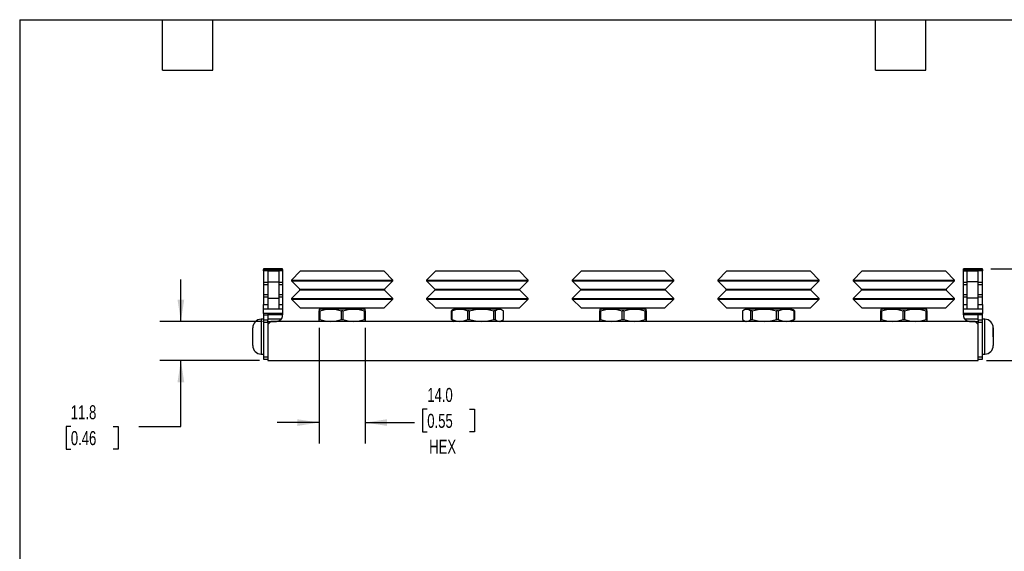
# Model space of a CAD drawing. Header units: millimetres. Extents: x 13 to 546, y 13 to 419.
# Tile 2 of 4: x 13 to 311, y 258 to 419. Entities that reach past the tile are written whole.
import ezdxf

# ---------------------------------------------------------------- set-up
doc = ezdxf.new("R2010")
doc.units = ezdxf.units.MM
doc.header["$LTSCALE"] = 2
doc.layers.add('DIMENSIONS', color=140, linetype='Continuous', lineweight=25)
doc.layers.add('TEXT', color=140, linetype='Continuous', lineweight=25)
doc.styles.add('SLDTEXTSTYLE0', font='TXT', dxfattribs={"width": 0.7})
doc.dimstyles.new('SLDDIMSTYLE2', dxfattribs={"dimtxt": 4.316016, "dimasz": 6.604, "dimexe": 0, "dimexo": 0.0625, "dimgap": 1.079004, "dimtad": 0, "dimtih": 1, "dimtoh": 1, "dimrnd": 1e-09, "dimzin": 4, "dimdsep": 46, "dimtxsty": 'SLDTEXTSTYLE0', "dimsah": 1, "dimcen": 0.09, "dimadec": 0, "dimazin": 1, "dimtfac": 1, "dimtmove": 0, "dimatfit": 0, "dimfxl": 0, "dimfrac": 2, "dimtolj": 1, "dimtzin": 12, "dimarcsym": 0})
doc.dimstyles.new('SLDDIMSTYLE5', dxfattribs={"dimtxt": 4.316016, "dimasz": 6.604, "dimexe": 0, "dimexo": 0.0625, "dimgap": 1.079004, "dimtad": 0, "dimtih": 1, "dimtoh": 1, "dimrnd": 1e-09, "dimzin": 12, "dimdsep": 46, "dimtxsty": 'SLDTEXTSTYLE0', "dimsah": 1, "dimcen": 0.09, "dimadec": 0, "dimazin": 3, "dimtfac": 1, "dimtmove": 0, "dimatfit": 0, "dimfxl": 0, "dimfrac": 2, "dimtolj": 1, "dimtzin": 12, "dimarcsym": 0})

# ---------------------------------------------------------------- blocks, each defined once
blk = doc.blocks.new('_D_9')
at = {"layer": 'DIMENSIONS'}
for p, q in [((61.49, 327.86), (61.49, 340.56)), ((86.23, 327.86), (55.14, 327.86)), ((85.28, 316.08), (55.14, 316.08)), ((61.49, 296.08), (61.49, 316.08)), ((28.18, 296.08), (26.73, 296.08)), ((26.73, 296.08), (26.73, 289.22)), ((41.01, 296.08), (42.46, 296.08)), ((42.46, 296.08), (42.46, 289.22)), ((48.79, 296.08), (61.49, 296.08)), ((26.73, 289.22), (28.18, 289.22)), ((42.46, 289.22), (41.01, 289.22))]:
    blk.add_line(p, q, dxfattribs=at)
for points in [[(61.49, 327.86), (62.51, 334.47), (60.47, 334.47)], [(61.49, 316.08), (60.47, 309.47), (62.51, 309.47)]]:
    blk.add_solid(points, dxfattribs=at)
at = {"layer": 'DIMENSIONS', "char_height": 4.233, "attachment_point": 1, "style": 'SLDTEXTSTYLE0'}
for s, insert in [('11.8', (28.18, 302.5)), ('0.46', (28.18, 294.68))]:
    blk.add_mtext(s, dxfattribs=dict(at, insert=insert))
blk = doc.blocks.new('_D_10')
at = {"layer": 'DIMENSIONS'}
for p, q in [((103.32, 325.87), (103.32, 290.92)), ((117.32, 325.87), (117.32, 290.92)), ((136.07, 301.3), (134.62, 301.3)), ((134.62, 301.3), (134.62, 294.44)), ((148.9, 301.3), (150.34, 301.3)), ((150.34, 301.3), (150.34, 294.44)), ((103.32, 297.27), (90.62, 297.27)), ((117.32, 297.27), (132.2, 297.27)), ((134.62, 294.44), (136.07, 294.44)), ((150.34, 294.44), (148.9, 294.44))]:
    blk.add_line(p, q, dxfattribs=at)
for points in [[(103.32, 297.27), (96.72, 298.28), (96.72, 296.25)], [(117.32, 297.27), (123.92, 296.25), (123.92, 298.28)]]:
    blk.add_solid(points, dxfattribs=at)
at = {"layer": 'DIMENSIONS', "char_height": 4.233, "attachment_point": 1, "style": 'SLDTEXTSTYLE0'}
for s, insert in [('14.0', (136.07, 307.73)), ('0.55', (136.07, 299.9)), ('HEX', (136.65, 292.07))]:
    blk.add_mtext(s, dxfattribs=dict(at, insert=insert))
blk = doc.blocks.new('_D_11')
at = {"layer": 'DIMENSIONS'}
for p, q in [((332.79, 343.76), (332.79, 356.46)), ((306.64, 343.76), (339.14, 343.76)), ((326.38, 330.22), (324.93, 330.22)), ((324.93, 330.22), (324.93, 323.36)), ((339.2, 330.22), (340.65, 330.22)), ((340.65, 330.22), (340.65, 323.36)), ((324.93, 323.36), (326.38, 323.36)), ((340.65, 323.36), (339.2, 323.36)), ((305.37, 316.08), (339.14, 316.08)), ((332.79, 316.08), (332.79, 303.38))]:
    blk.add_line(p, q, dxfattribs=at)
for points in [[(332.79, 343.76), (333.81, 350.37), (331.77, 350.37)], [(332.79, 316.08), (331.77, 309.47), (333.81, 309.47)]]:
    blk.add_solid(points, dxfattribs=at)
at = {"layer": 'DIMENSIONS', "char_height": 4.233, "attachment_point": 1, "style": 'SLDTEXTSTYLE0'}
for s, insert in [('27.7', (326.38, 336.64)), ('1.09', (326.38, 328.82))]:
    blk.add_mtext(s, dxfattribs=dict(at, insert=insert))

msp = doc.modelspace()

# ---------------------------------------------------------------- linework, layer by layer
for p, q in [((92.261, 343.764), (86.546, 343.764)), ((86.546, 343.764), (86.546, 343.519)), ((86.546, 343.519), (92.261, 343.519)), ((86.546, 343.104), (86.546, 343.519)), ((87.816, 343.104), (86.546, 343.104)), ((86.546, 343.104), (86.546, 339.641)), ((87.816, 343.104), (87.816, 339.802)), ((87.816, 343.104), (91.116, 343.104)), ((91.116, 343.104), (91.116, 339.802)), ((92.261, 343.104), (91.116, 343.104)), ((92.261, 343.519), (92.261, 343.764)), ((92.261, 343.519), (92.261, 343.104)), ((92.261, 343.104), (92.261, 339.641)), ((97.621, 343.047), (94.954, 340.38)), ((123.021, 343.047), (97.621, 343.047)), ((105.563, 343.053), (105.563, 343.047)), ((115.078, 343.053), (105.563, 343.053)), ((115.078, 343.047), (115.078, 343.053)), ((125.688, 340.38), (123.021, 343.047)), ((138.55, 343.047), (135.883, 340.38)), ((153.547, 343.047), (138.55, 343.047)), ((146.492, 343.053), (146.492, 343.047)), ((152.11, 343.053), (146.492, 343.053)), ((156.007, 343.053), (152.11, 343.053)), ((163.95, 343.047), (153.547, 343.047)), ((156.007, 343.047), (156.007, 343.053)), ((166.617, 340.38), (163.95, 343.047)), ((182.609, 343.047), (179.942, 340.38)), ((208.009, 343.047), (182.609, 343.047)), ((190.552, 343.053), (190.552, 343.047)), ((200.067, 343.053), (190.552, 343.053)), ((200.067, 343.047), (200.067, 343.053)), ((210.676, 340.38), (208.009, 343.047)), ((226.669, 343.047), (224.002, 340.38)), ((252.069, 343.047), (226.669, 343.047)), ((234.611, 343.053), (234.611, 343.047)), ((244.126, 343.053), (234.611, 343.053)), ((244.126, 343.047), (244.126, 343.053)), ((254.736, 340.38), (252.069, 343.047)), ((267.623, 343.047), (264.956, 340.38)), ((293.023, 343.047), (267.623, 343.047)), ((275.565, 343.053), (275.565, 343.047)), ((285.08, 343.053), (275.565, 343.053)), ((285.08, 343.047), (285.08, 343.053)), ((295.69, 340.38), (293.023, 343.047)), ((304.097, 343.764), (298.382, 343.764)), ((298.382, 343.519), (298.382, 343.764)), ((298.382, 343.519), (304.097, 343.519)), ((298.382, 343.104), (298.382, 343.519)), ((298.382, 343.104), (299.527, 343.104)), ((298.382, 339.641), (298.382, 343.104)), ((299.527, 339.802), (299.527, 343.104)), ((299.527, 343.104), (302.827, 343.104)), ((302.827, 339.802), (302.827, 343.104)), ((304.097, 343.104), (302.827, 343.104)), ((304.097, 343.519), (304.097, 343.764)), ((304.097, 343.519), (304.097, 343.104)), ((304.097, 339.641), (304.097, 343.104)), ((87.816, 339.802), (91.116, 339.802)), ((87.816, 339.802), (87.816, 334.849)), ((91.116, 339.802), (91.116, 334.849)), ((94.954, 340.38), (94.954, 340.151)), ((94.954, 340.38), (125.688, 340.38)), ((94.954, 340.151), (97.471, 337.634)), ((94.954, 340.151), (125.688, 340.151)), ((123.171, 337.634), (125.688, 340.151)), ((125.688, 340.151), (125.688, 340.38)), ((135.883, 340.38), (135.883, 340.151)), ((135.883, 340.38), (154.029, 340.38)), ((135.883, 340.151), (138.4, 337.634)), ((135.883, 340.151), (154.029, 340.151)), ((154.029, 340.38), (166.617, 340.38)), ((154.029, 340.151), (166.617, 340.151)), ((164.1, 337.634), (166.617, 340.151)), ((166.617, 340.151), (166.617, 340.38)), ((179.942, 340.38), (179.942, 340.151)), ((179.942, 340.38), (210.676, 340.38)), ((179.942, 340.151), (182.459, 337.634)), ((179.942, 340.151), (210.676, 340.151)), ((208.159, 337.634), (210.676, 340.151)), ((210.676, 340.151), (210.676, 340.38)), ((224.002, 340.38), (224.002, 340.151)), ((224.002, 340.38), (254.736, 340.38)), ((224.002, 340.151), (226.519, 337.634)), ((224.002, 340.151), (254.736, 340.151)), ((252.219, 337.634), (254.736, 340.151)), ((254.736, 340.151), (254.736, 340.38)), ((264.956, 340.38), (264.956, 340.151)), ((264.956, 340.38), (295.69, 340.38)), ((264.956, 340.151), (267.473, 337.634)), ((264.956, 340.151), (295.69, 340.151)), ((293.173, 337.634), (295.69, 340.151)), ((295.69, 340.151), (295.69, 340.38)), ((302.827, 339.802), (299.527, 339.802)), ((299.527, 334.849), (299.527, 339.802)), ((302.827, 334.849), (302.827, 339.802)), ((87.816, 339.641), (86.546, 339.641)), ((86.546, 339.641), (86.546, 339.048)), ((86.546, 339.048), (87.816, 339.048)), ((86.546, 339.048), (86.546, 335.934)), ((92.261, 339.641), (91.116, 339.641)), ((91.116, 339.048), (92.261, 339.048)), ((92.261, 339.641), (92.261, 339.048)), ((92.261, 339.048), (92.261, 335.934)), ((97.471, 337.347), (94.954, 334.83)), ((97.471, 337.634), (123.171, 337.634)), ((123.171, 337.347), (97.471, 337.347)), ((125.688, 334.83), (123.171, 337.347)), ((138.4, 337.347), (135.883, 334.83)), ((138.4, 337.634), (153.574, 337.634)), ((153.574, 337.347), (138.4, 337.347)), ((153.574, 337.634), (164.1, 337.634)), ((164.1, 337.347), (153.574, 337.347)), ((166.617, 334.83), (164.1, 337.347)), ((182.459, 337.347), (179.942, 334.83)), ((182.459, 337.634), (208.159, 337.634)), ((208.159, 337.347), (182.459, 337.347)), ((210.676, 334.83), (208.159, 337.347)), ((226.519, 337.347), (224.002, 334.83)), ((226.519, 337.634), (252.219, 337.634)), ((252.219, 337.347), (226.519, 337.347)), ((254.736, 334.83), (252.219, 337.347)), ((267.473, 337.347), (264.956, 334.83)), ((267.473, 337.634), (293.173, 337.634)), ((293.173, 337.347), (267.473, 337.347)), ((295.69, 334.83), (293.173, 337.347)), ((299.527, 339.641), (298.382, 339.641)), ((298.382, 339.048), (298.382, 339.641)), ((298.382, 339.048), (299.527, 339.048)), ((298.382, 335.934), (298.382, 339.048)), ((304.097, 339.641), (302.827, 339.641)), ((302.827, 339.048), (304.097, 339.048)), ((304.097, 339.048), (304.097, 339.641)), ((304.097, 335.934), (304.097, 339.048)), ((87.816, 335.934), (86.546, 335.934)), ((86.546, 335.934), (86.546, 335.341)), ((86.546, 335.341), (87.816, 335.341)), ((86.546, 335.341), (86.546, 332.941)), ((87.816, 334.849), (91.116, 334.849)), ((87.816, 334.849), (87.816, 331.547)), ((92.261, 335.934), (91.116, 335.934)), ((91.116, 335.341), (92.261, 335.341)), ((91.116, 334.849), (91.116, 331.547)), ((92.261, 335.934), (92.261, 335.341)), ((92.261, 335.341), (92.261, 332.941)), ((94.954, 334.83), (94.954, 334.602)), ((94.954, 334.83), (125.688, 334.83)), ((94.954, 334.602), (97.621, 331.935)), ((94.954, 334.602), (125.688, 334.602)), ((123.021, 331.935), (125.688, 334.602)), ((125.688, 334.602), (125.688, 334.83)), ((135.883, 334.83), (135.883, 334.602)), ((135.883, 334.83), (154.029, 334.83)), ((135.883, 334.602), (138.55, 331.935)), ((135.883, 334.602), (154.029, 334.602)), ((154.029, 334.83), (166.617, 334.83)), ((154.029, 334.602), (166.617, 334.602)), ((163.95, 331.935), (166.617, 334.602)), ((166.617, 334.602), (166.617, 334.83)), ((179.942, 334.83), (179.942, 334.602)), ((179.942, 334.83), (210.676, 334.83)), ((179.942, 334.602), (182.609, 331.935)), ((179.942, 334.602), (210.676, 334.602)), ((208.009, 331.935), (210.676, 334.602)), ((210.676, 334.602), (210.676, 334.83)), ((224.002, 334.83), (224.002, 334.602)), ((224.002, 334.83), (254.736, 334.83)), ((224.002, 334.602), (226.669, 331.935)), ((224.002, 334.602), (254.736, 334.602)), ((252.069, 331.935), (254.736, 334.602)), ((254.736, 334.602), (254.736, 334.83)), ((264.956, 334.83), (264.956, 334.602)), ((264.956, 334.83), (295.69, 334.83)), ((264.956, 334.602), (267.623, 331.935)), ((264.956, 334.602), (295.69, 334.602)), ((293.023, 331.935), (295.69, 334.602)), ((295.69, 334.602), (295.69, 334.83)), ((299.527, 335.934), (298.382, 335.934)), ((298.382, 335.341), (298.382, 335.934)), ((298.382, 335.341), (299.527, 335.341)), ((298.382, 332.941), (298.382, 335.341)), ((302.827, 334.849), (299.527, 334.849)), ((299.527, 331.547), (299.527, 334.849)), ((304.097, 335.934), (302.827, 335.934)), ((302.827, 335.341), (304.097, 335.341)), ((302.827, 331.547), (302.827, 334.849)), ((304.097, 335.341), (304.097, 335.934)), ((304.097, 332.941), (304.097, 335.341)), ((86.546, 332.941), (87.816, 332.941)), ((86.546, 331.54), (86.546, 332.941)), ((92.261, 331.54), (86.546, 331.54)), ((86.546, 330.226), (86.546, 331.54)), ((91.116, 331.547), (87.816, 331.547)), ((91.116, 332.941), (92.261, 332.941)), ((92.261, 332.941), (92.261, 331.54)), ((92.261, 331.54), (92.261, 330.277)), ((97.621, 331.935), (123.021, 331.935)), ((106.822, 331.598), (103.323, 331.598)), ((103.554, 331.048), (103.323, 331.048)), ((103.323, 328.414), (103.323, 331.048)), ((103.554, 331.048), (103.554, 328.414)), ((113.82, 331.598), (106.822, 331.598)), ((110.552, 331.048), (110.09, 331.048)), ((110.09, 328.414), (110.09, 331.048)), ((110.552, 331.048), (110.552, 328.414)), ((117.318, 331.598), (113.82, 331.598)), ((117.087, 328.414), (117.087, 331.048)), ((117.318, 331.048), (117.087, 331.048)), ((117.318, 331.048), (117.318, 328.414)), ((138.55, 331.935), (153.547, 331.935)), ((143.823, 331.324), (143.392, 331.048)), ((143.476, 331.048), (143.392, 331.048)), ((143.392, 328.414), (143.392, 331.048)), ((143.476, 331.048), (143.476, 328.414)), ((144.252, 331.598), (143.811, 331.344)), ((145.922, 331.598), (144.252, 331.598)), ((152.515, 331.598), (145.922, 331.598)), ((148.804, 331.048), (148.369, 331.048)), ((148.369, 328.414), (148.369, 331.048)), ((148.804, 331.048), (148.804, 328.414)), ((157.843, 331.598), (152.515, 331.598)), ((153.547, 331.935), (163.95, 331.935)), ((156.226, 328.414), (156.226, 331.048)), ((156.578, 331.048), (156.226, 331.048)), ((156.578, 331.048), (156.578, 328.414)), ((158.247, 331.598), (157.843, 331.598)), ((158.688, 331.344), (158.247, 331.598)), ((159.107, 328.414), (159.107, 331.048)), ((182.609, 331.935), (208.009, 331.935)), ((191.81, 331.598), (188.311, 331.598)), ((188.542, 331.048), (188.311, 331.048)), ((188.311, 328.414), (188.311, 331.048)), ((188.542, 331.048), (188.542, 328.414)), ((198.808, 331.598), (191.81, 331.598)), ((195.54, 331.048), (195.078, 331.048)), ((195.078, 328.414), (195.078, 331.048)), ((195.54, 331.048), (195.54, 328.414)), ((202.307, 331.598), (198.808, 331.598)), ((202.076, 328.414), (202.076, 331.048)), ((202.307, 331.048), (202.076, 331.048)), ((202.307, 331.048), (202.307, 328.414)), ((226.669, 331.935), (252.069, 331.935)), ((231.511, 331.048), (231.511, 328.414)), ((232.371, 331.598), (231.931, 331.344)), ((232.776, 331.598), (232.371, 331.598)), ((238.103, 331.598), (232.776, 331.598)), ((234.392, 331.048), (234.04, 331.048)), ((234.04, 328.414), (234.04, 331.048)), ((234.392, 331.048), (234.392, 328.414)), ((244.696, 331.598), (238.103, 331.598)), ((242.25, 331.048), (241.814, 331.048)), ((241.814, 328.414), (241.814, 331.048)), ((242.25, 331.048), (242.25, 328.414)), ((246.366, 331.598), (244.696, 331.598)), ((246.806, 331.344), (246.366, 331.598)), ((247.226, 331.048), (246.796, 331.326)), ((247.143, 328.414), (247.143, 331.048)), ((247.226, 331.048), (247.143, 331.048)), ((247.226, 331.048), (247.226, 328.414)), ((267.623, 331.935), (293.023, 331.935)), ((276.824, 331.598), (273.325, 331.598)), ((273.556, 331.048), (273.325, 331.048)), ((273.325, 328.414), (273.325, 331.048)), ((273.556, 331.048), (273.556, 328.414)), ((283.822, 331.598), (276.824, 331.598)), ((280.554, 331.048), (280.092, 331.048)), ((280.092, 328.414), (280.092, 331.048)), ((280.554, 331.048), (280.554, 328.414)), ((287.321, 331.598), (283.822, 331.598)), ((287.09, 328.414), (287.09, 331.048)), ((287.321, 331.048), (287.09, 331.048)), ((287.321, 331.048), (287.321, 328.414)), ((298.382, 332.941), (299.527, 332.941)), ((298.382, 331.54), (298.382, 332.941)), ((304.097, 331.54), (298.382, 331.54)), ((298.382, 330.277), (298.382, 331.54)), ((302.827, 331.547), (299.527, 331.547)), ((302.827, 332.941), (304.097, 332.941)), ((304.097, 332.941), (304.097, 331.54)), ((304.097, 331.54), (304.097, 330.226)), ((86.546, 328.491), (85.786, 328.491)), ((85.786, 328.491), (85.786, 317.991)), ((87.816, 330.226), (86.546, 330.226)), ((86.546, 330.226), (86.546, 329.896)), ((86.546, 329.896), (87.816, 329.896)), ((86.546, 329.896), (86.546, 328.245)), ((87.816, 328.245), (86.546, 328.245)), ((86.546, 328.245), (86.546, 327.61)), ((92.261, 330.277), (87.816, 330.277)), ((87.816, 330.277), (87.816, 330.226)), ((87.816, 330.226), (87.816, 329.896)), ((87.816, 329.896), (87.816, 328.245)), ((92.261, 329.896), (87.816, 329.896)), ((91.844, 328.499), (87.816, 328.499)), ((87.816, 327.61), (87.816, 328.245)), ((88.769, 327.864), (87.816, 326.912)), ((87.816, 327.864), (90.481, 327.864)), ((301.875, 327.864), (88.769, 327.864)), ((92.261, 330.277), (92.261, 329.896)), ((92.261, 329.644), (92.261, 329.896)), ((103.554, 328.414), (103.323, 328.414)), ((110.09, 328.414), (110.552, 328.414)), ((117.087, 328.414), (117.318, 328.414)), ((143.392, 328.414), (143.476, 328.414)), ((143.823, 328.138), (143.392, 328.414)), ((143.811, 328.119), (144.252, 327.864)), ((148.369, 328.414), (148.804, 328.414)), ((156.226, 328.414), (156.578, 328.414)), ((158.247, 327.864), (158.688, 328.119)), ((188.542, 328.414), (188.311, 328.414)), ((195.078, 328.414), (195.54, 328.414)), ((202.076, 328.414), (202.307, 328.414)), ((231.931, 328.118), (232.371, 327.864)), ((234.04, 328.414), (234.392, 328.414)), ((242.25, 328.414), (241.814, 328.414)), ((246.366, 327.864), (246.806, 328.118)), ((247.226, 328.414), (246.796, 328.136)), ((247.143, 328.414), (247.226, 328.414)), ((273.556, 328.414), (273.325, 328.414)), ((280.092, 328.414), (280.554, 328.414)), ((287.09, 328.414), (287.321, 328.414)), ((302.827, 330.277), (298.382, 330.277)), ((298.382, 329.896), (298.382, 330.277)), ((302.827, 329.896), (298.382, 329.896)), ((298.382, 329.896), (298.382, 329.644)), ((302.827, 328.499), (298.799, 328.499)), ((300.162, 327.864), (302.827, 327.864)), ((302.827, 326.912), (301.875, 327.864)), ((302.827, 330.226), (302.827, 330.277)), ((304.097, 330.226), (302.827, 330.226)), ((302.827, 329.896), (302.827, 330.226)), ((304.097, 329.896), (302.827, 329.896)), ((302.827, 328.245), (302.827, 329.896)), ((304.097, 328.245), (302.827, 328.245)), ((302.827, 328.245), (302.827, 327.61)), ((304.097, 329.896), (304.097, 330.226)), ((304.097, 328.245), (304.097, 329.896)), ((304.857, 328.491), (304.097, 328.491)), ((304.097, 327.61), (304.097, 328.245)), ((304.857, 323.241), (304.857, 328.491)), ((86.546, 327.61), (87.816, 327.61)), ((86.546, 327.61), (86.546, 317.069)), ((87.816, 327.61), (87.816, 326.912)), ((87.816, 326.912), (87.816, 316.079)), ((302.827, 326.912), (302.827, 327.61)), ((302.827, 327.61), (304.097, 327.61)), ((302.827, 316.079), (302.827, 326.912)), ((304.097, 317.069), (304.097, 327.61)), ((304.857, 317.991), (304.857, 323.241)), ((85.786, 317.991), (86.546, 317.991)), ((87.816, 317.069), (86.546, 317.069)), ((86.546, 317.069), (86.546, 316.434)), ((86.546, 316.434), (87.816, 316.434)), ((87.816, 316.079), (302.827, 316.079)), ((304.097, 317.069), (302.827, 317.069)), ((302.827, 316.434), (304.097, 316.434)), ((304.097, 317.991), (304.857, 317.991)), ((304.097, 316.434), (304.097, 317.069))]:
    msp.add_line(p, q)
for centre, radius, start, end in [((97.327, 337.491), 0.203, 315, 45), ((123.314, 337.491), 0.203, 135, 225), ((138.256, 337.491), 0.203, 315, 45), ((164.243, 337.491), 0.203, 135, 225), ((182.315, 337.491), 0.203, 315, 45), ((208.303, 337.491), 0.203, 135, 225), ((226.375, 337.491), 0.203, 315, 45), ((252.362, 337.491), 0.203, 135, 225), ((267.329, 337.491), 0.203, 315, 45), ((293.317, 337.491), 0.203, 135, 225), ((103.734, 332.004), 0.406, 270, 350.10753), ((116.907, 332.004), 0.406, 189.89247, 270), ((144.663, 332.004), 0.406, 270, 350.10753), ((157.836, 332.004), 0.406, 189.89247, 270), ((188.723, 332.004), 0.406, 270, 350.10753), ((201.895, 332.004), 0.406, 189.89247, 270), ((232.782, 332.004), 0.406, 270, 350.10753), ((245.955, 332.004), 0.406, 189.89247, 270), ((273.737, 332.004), 0.406, 270, 350.10753), ((286.909, 332.004), 0.406, 189.89247, 270), ((85.786, 325.951), 2.54, 90, 180), ((90.481, 329.644), 1.78, 319.96478, 0), ((300.162, 329.644), 1.78, 180, 220.03522), ((304.857, 325.951), 2.54, 0, 90), ((85.786, 320.531), 2.54, 180, 270), ((304.857, 320.531), 2.54, 270, 0)]:
    msp.add_arc(centre, radius, start, end)
for points in [[(103.323, 331.598), (103.323, 331.598), (103.323, 331.387), (103.323, 331.048)], [(103.554, 331.048), (104.624, 331.387), (105.709, 331.598), (106.822, 331.598)], [(106.822, 331.598), (107.934, 331.598), (109.02, 331.387), (110.09, 331.048)], [(110.552, 331.048), (111.621, 331.387), (112.707, 331.598), (113.82, 331.598)], [(113.82, 331.598), (114.932, 331.598), (116.018, 331.387), (117.087, 331.048)], [(117.318, 331.048), (117.318, 331.387), (117.318, 331.598), (117.318, 331.598)], [(143.476, 331.048), (144.276, 331.387), (145.089, 331.598), (145.922, 331.598)], [(145.922, 331.598), (146.755, 331.598), (147.568, 331.387), (148.369, 331.048)], [(148.804, 331.048), (150.019, 331.387), (151.252, 331.598), (152.515, 331.598)], [(152.515, 331.598), (153.779, 331.598), (155.012, 331.387), (156.226, 331.048)], [(156.578, 331.048), (156.992, 331.387), (157.412, 331.598), (157.843, 331.598)], [(157.843, 331.598), (158.273, 331.598), (158.693, 331.387), (159.107, 331.048)], [(188.311, 331.598), (188.311, 331.598), (188.311, 331.387), (188.311, 331.048)], [(188.542, 331.048), (189.612, 331.387), (190.698, 331.598), (191.81, 331.598)], [(191.81, 331.598), (192.923, 331.598), (194.008, 331.387), (195.078, 331.048)], [(195.54, 331.048), (196.61, 331.387), (197.696, 331.598), (198.808, 331.598)], [(198.808, 331.598), (199.92, 331.598), (201.006, 331.387), (202.076, 331.048)], [(202.307, 331.048), (202.307, 331.387), (202.307, 331.598), (202.307, 331.598)], [(231.511, 331.048), (231.925, 331.387), (232.345, 331.598), (232.776, 331.598)], [(232.776, 331.598), (233.206, 331.598), (233.626, 331.387), (234.04, 331.048)], [(234.392, 331.048), (235.607, 331.387), (236.84, 331.598), (238.103, 331.598)], [(238.103, 331.598), (239.366, 331.598), (240.599, 331.387), (241.814, 331.048)], [(242.25, 331.048), (243.05, 331.387), (243.863, 331.598), (244.696, 331.598)], [(244.696, 331.598), (245.529, 331.598), (246.342, 331.387), (247.143, 331.048)], [(273.325, 331.598), (273.325, 331.598), (273.325, 331.387), (273.325, 331.048)], [(273.556, 331.048), (274.626, 331.387), (275.712, 331.598), (276.824, 331.598)], [(276.824, 331.598), (277.936, 331.598), (279.022, 331.387), (280.092, 331.048)], [(280.554, 331.048), (281.624, 331.387), (282.709, 331.598), (283.822, 331.598)], [(283.822, 331.598), (284.934, 331.598), (286.02, 331.387), (287.09, 331.048)], [(287.321, 331.048), (287.321, 331.387), (287.321, 331.598), (287.321, 331.598)], [(103.323, 327.864), (103.323, 327.864), (103.323, 328.076), (103.323, 328.414)], [(103.554, 328.414), (104.624, 328.076), (105.709, 327.864), (106.822, 327.864)], [(106.822, 327.864), (107.934, 327.864), (109.02, 328.076), (110.09, 328.414)], [(110.552, 328.414), (111.621, 328.076), (112.707, 327.864), (113.82, 327.864)], [(113.82, 327.864), (114.932, 327.864), (116.018, 328.076), (117.087, 328.414)], [(117.318, 328.414), (117.318, 328.076), (117.318, 327.864), (117.318, 327.864)], [(143.476, 328.414), (144.276, 328.076), (145.089, 327.864), (145.922, 327.864)], [(145.922, 327.864), (146.755, 327.864), (147.568, 328.076), (148.369, 328.414)], [(148.804, 328.414), (150.019, 328.076), (151.252, 327.864), (152.515, 327.864)], [(152.515, 327.864), (153.779, 327.864), (155.012, 328.076), (156.226, 328.414)], [(156.578, 328.414), (156.992, 328.076), (157.412, 327.864), (157.843, 327.864)], [(157.843, 327.864), (158.273, 327.864), (158.693, 328.076), (159.107, 328.414)], [(188.311, 327.864), (188.311, 327.864), (188.311, 328.076), (188.311, 328.414)], [(188.542, 328.414), (189.612, 328.076), (190.698, 327.864), (191.81, 327.864)], [(191.81, 327.864), (192.923, 327.864), (194.008, 328.076), (195.078, 328.414)], [(195.54, 328.414), (196.61, 328.076), (197.696, 327.864), (198.808, 327.864)], [(198.808, 327.864), (199.92, 327.864), (201.006, 328.076), (202.076, 328.414)], [(202.307, 328.414), (202.307, 328.076), (202.307, 327.864), (202.307, 327.864)], [(231.511, 328.414), (231.925, 328.076), (232.345, 327.864), (232.776, 327.864)], [(232.776, 327.864), (233.206, 327.864), (233.626, 328.076), (234.04, 328.414)], [(234.392, 328.414), (235.607, 328.076), (236.84, 327.864), (238.103, 327.864)], [(238.103, 327.864), (239.366, 327.864), (240.599, 328.076), (241.814, 328.414)], [(242.25, 328.414), (243.05, 328.076), (243.863, 327.864), (244.696, 327.864)], [(244.696, 327.864), (245.529, 327.864), (246.342, 328.076), (247.143, 328.414)], [(273.325, 327.864), (273.325, 327.864), (273.325, 328.076), (273.325, 328.414)], [(273.556, 328.414), (274.626, 328.076), (275.712, 327.864), (276.824, 327.864)], [(276.824, 327.864), (277.936, 327.864), (279.022, 328.076), (280.092, 328.414)], [(280.554, 328.414), (281.624, 328.076), (282.709, 327.864), (283.822, 327.864)], [(283.822, 327.864), (284.934, 327.864), (286.02, 328.076), (287.09, 328.414)], [(287.321, 328.414), (287.321, 328.076), (287.321, 327.864), (287.321, 327.864)]]:
    msp.add_open_spline(points, degree=3)
for points, knots in [([(91.844, 328.499), (91.752, 328.39), (91.648, 328.294), (91.431, 328.133), (91.317, 328.068), (91.082, 327.964), (90.964, 327.927), (90.725, 327.877), (90.603, 327.864), (90.481, 327.864)], [0, 0, 0, 0, 0.25, 0.25, 0.5, 0.5, 0.75, 0.75, 1, 1, 1, 1]), ([(300.162, 327.864), (299.921, 327.864), (299.676, 327.913), (299.327, 328.068), (299.212, 328.133), (298.994, 328.294), (298.89, 328.391), (298.799, 328.499)], [0, 0, 0, 0, 0.5, 0.5, 0.75, 0.75, 1, 1, 1, 1]), ([(83.246, 320.531), (83.246, 320.531), (83.246, 321.746), (83.246, 324.737), (83.246, 325.951), (83.246, 325.951)], [0, 0, 0, 0, 0.5, 0.5, 1, 1, 1, 1]), ([(307.397, 323.241), (307.397, 323.96), (307.397, 324.649), (307.397, 325.666), (307.397, 325.951), (307.397, 325.951), (307.397, 325.666), (307.397, 324.649), (307.397, 323.96), (307.397, 322.523), (307.397, 321.833), (307.397, 320.817), (307.397, 320.531), (307.397, 320.531)], [0, 0, 0, 0, 0.1666667, 0.1666667, 0.3333333, 0.3333333, 0.5, 0.5, 0.6666667, 0.6666667, 0.8333333, 0.8333333, 1, 1, 1, 1])]:
    msp.add_open_spline(points, degree=3, knots=knots)
at = {"layer": 'TEXT'}
for p, q in [((12.7, 419.1), (546.1, 419.1)), ((12.7, 419.1), (12.7, 12.7)), ((55.88, 403.86), (55.88, 419.1)), ((71.12, 403.86), (71.12, 419.1)), ((271.78, 403.86), (271.78, 419.1)), ((287.02, 403.86), (287.02, 419.1)), ((55.88, 403.86), (71.12, 403.86)), ((271.78, 403.86), (287.02, 403.86))]:
    msp.add_line(p, q, dxfattribs=at)

# ---------------------------------------------------------------- dimensions: what is measured, and where the dimension line sits
at = {"layer": 'DIMENSIONS'}
for base, p1, p2, picture, middle in [((332.7891, 343.7644), (302.8273, 316.0786), (304.0973, 343.7644), '_D_11', (332.7891, 330.2208)), ((61.4894, 327.8642), (87.8163, 316.0786), (88.7688, 327.8642), '_D_9', (61.4894, 296.0786))]:
    dim = msp.add_linear_dim(base=base, p1=p1, p2=p2, angle=90, dimstyle='SLDDIMSTYLE5', dxfattribs=at)
    dim.commit()
    dim.dimension.update_dxf_attribs({"geometry": picture, "text_midpoint": middle, "dimtype": 160})
dim = msp.add_linear_dim(base=(117.3184, 297.2655), p1=(103.323, 328.4141), p2=(117.3184, 328.4141), text='<>\\PHEX', dimstyle='SLDDIMSTYLE2', dxfattribs=at)
dim.commit()
dim.dimension.update_dxf_attribs({"geometry": '_D_10', "text_midpoint": (142.4828, 297.2655), "dimtype": 160})

doc.saveas('drawing.dxf')
